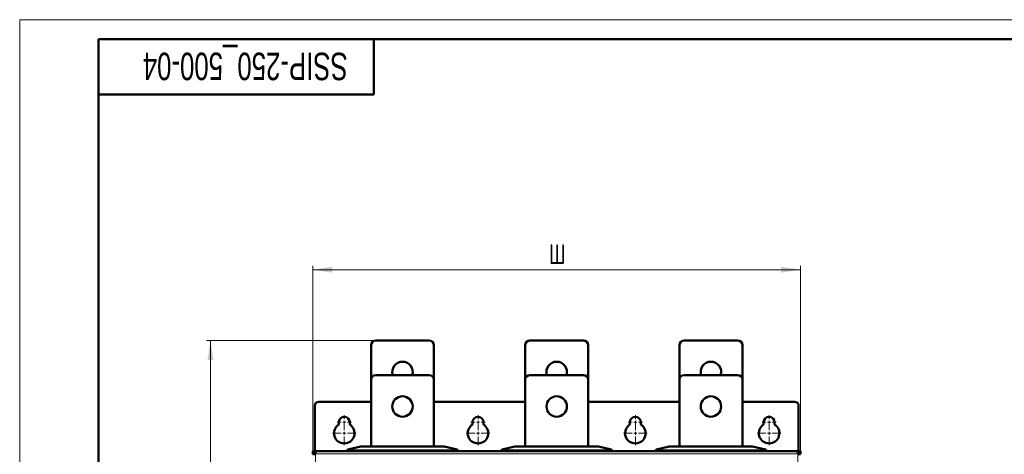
# Model space of a CAD drawing. Header units: millimetres. Extents: x 0 to 594, y 0 to 420.
# Tile 11 of 13: x 0 to 250, y 309 to 420. Entities that reach past the tile are written whole.
import ezdxf

# ---------------------------------------------------------------- set-up
doc = ezdxf.new("R2010")
doc.units = ezdxf.units.MM
doc.layers.add('ОСЕВЫЕ', color=7, linetype='Continuous')
doc.styles.add('SLDTEXTSTYLE0', font='TXT', dxfattribs={"width": 0.7, "bigfont": 'bigfont'})
doc.styles.add('SLDTEXTSTYLE1', font='TXT', dxfattribs={"width": 0.7})
doc.dimstyles.new('SLDDIMSTYLE0', dxfattribs={"dimtxt": 5, "dimasz": 5, "dimexe": 0, "dimexo": 0.0625, "dimgap": 1.25, "dimtad": 2, "dimdec": 1, "dimlfac": 2.5, "dimrnd": 1e-09, "dimzin": 12, "dimdsep": 46, "dimtxsty": 'SLDTEXTSTYLE1', "dimsah": 1, "dimcen": 0.09, "dimadec": 0, "dimazin": 3, "dimtfac": 1, "dimtdec": 3, "dimtofl": 0, "dimtmove": 0, "dimatfit": 3, "dimfxl": 1, "dimfrac": 2, "dimtolj": 1, "dimtzin": 12, "dimarcsym": 0})

# ---------------------------------------------------------------- blocks, each defined once
blk = doc.blocks.new('_D')
at = {"color": 7, "linetype": 'Continuous', "lineweight": 0}
for p, q in [((74.5, 309.43), (74.5, 357.39)), ((74.5, 356.39), (198.48, 356.39)), ((198.48, 310.2), (198.48, 357.39))]:
    blk.add_line(p, q, dxfattribs=at)
at = {"color": 7, "linetype": 'Continuous', "lineweight": 18}
for points in [[(74.5, 356.39), (79.5, 355.62), (79.5, 357.15)], [(198.48, 356.39), (193.48, 357.15), (193.48, 355.62)]]:
    blk.add_solid(points, dxfattribs=at)
at = {"color": 7, "linetype": 'Continuous', "lineweight": 18, "insert": (134.53, 362.83), "char_height": 5, "attachment_point": 1, "style": 'SLDTEXTSTYLE0'}
blk.add_mtext('Ш', dxfattribs=at)
blk = doc.blocks.new('_D_1')
at = {"color": 7, "linetype": 'Continuous', "lineweight": 0}
for p, q in [((90.49, 338.39), (47.5, 338.39)), ((48.5, 114.39), (48.5, 338.39)), ((90.49, 114.39), (47.5, 114.39))]:
    blk.add_line(p, q, dxfattribs=at)
at = {"color": 7, "linetype": 'Continuous', "lineweight": 18}
for points in [[(48.5, 338.39), (47.73, 333.39), (49.27, 333.39)], [(48.5, 114.39), (49.27, 119.39), (47.73, 119.39)]]:
    blk.add_solid(points, dxfattribs=at)
at = {"color": 7, "linetype": 'Continuous', "lineweight": 18, "insert": (42.05, 224.78), "char_height": 5, "attachment_point": 1, "rotation": 90, "style": 'SLDTEXTSTYLE0'}
blk.add_mtext('В', dxfattribs=at)
blk = doc.blocks.new('SW_CENTERMARKSYMBOL_0')
at = {"color": 0, "linetype": 'Continuous', "lineweight": 18}
for p, q in [((-0.8, 0), (-1.8, 0)), ((0, 0), (-0.4, 0)), ((0, 0.8), (0, 1.8)), ((0, 0), (0, 0.4)), ((0, 0), (0, -0.4)), ((0, 0), (0.4, 0)), ((0.8, 0), (1.8, 0)), ((0, -0.8), (0, -1.8))]:
    blk.add_line(p, q, dxfattribs=at)
blk = doc.blocks.new('SW_CENTERMARKSYMBOL_1')
at = {"color": 0, "linetype": 'Continuous', "lineweight": 18}
for p, q in [((0, 0.8), (0, 3)), ((-0.8, 0), (-3, 0)), ((0, 0), (-0.4, 0)), ((0, 0), (0, 0.4)), ((0, 0), (0, -0.4)), ((0, 0), (0.4, 0)), ((0.8, 0), (3, 0)), ((0, -0.8), (0, -3))]:
    blk.add_line(p, q, dxfattribs=at)
blk = doc.blocks.new('SW_CENTERMARKSYMBOL_2')
at = {"color": 0, "linetype": 'Continuous', "lineweight": 18}
for p, q in [((-0.8, 0), (-1.8, 0)), ((0, 0), (-0.4, 0)), ((0, 0.8), (0, 1.8)), ((0, 0), (0, 0.4)), ((0, 0), (0, -0.4)), ((0, 0), (0.4, 0)), ((0.8, 0), (1.8, 0)), ((0, -0.8), (0, -1.8))]:
    blk.add_line(p, q, dxfattribs=at)
blk = doc.blocks.new('SW_CENTERMARKSYMBOL_3')
at = {"color": 0, "linetype": 'Continuous', "lineweight": 18}
for p, q in [((0, 0.8), (0, 3)), ((-0.8, 0), (-3, 0)), ((0, 0), (-0.4, 0)), ((0, 0), (0, 0.4)), ((0, 0), (0, -0.4)), ((0, 0), (0.4, 0)), ((0.8, 0), (3, 0)), ((0, -0.8), (0, -3))]:
    blk.add_line(p, q, dxfattribs=at)
blk = doc.blocks.new('SW_CENTERMARKSYMBOL_4')
at = {"color": 0, "linetype": 'Continuous', "lineweight": 18}
for p, q in [((-0.8, 0), (-1.8, 0)), ((0, 0), (-0.4, 0)), ((0, 0.8), (0, 1.8)), ((0, 0), (0, 0.4)), ((0, 0), (0, -0.4)), ((0, 0), (0.4, 0)), ((0.8, 0), (1.8, 0)), ((0, -0.8), (0, -1.8))]:
    blk.add_line(p, q, dxfattribs=at)
blk = doc.blocks.new('SW_CENTERMARKSYMBOL_5')
at = {"color": 0, "linetype": 'Continuous', "lineweight": 18}
for p, q in [((0, 0.8), (0, 3)), ((-0.8, 0), (-3, 0)), ((0, 0), (-0.4, 0)), ((0, 0), (0, 0.4)), ((0, 0), (0, -0.4)), ((0, 0), (0.4, 0)), ((0.8, 0), (3, 0)), ((0, -0.8), (0, -3))]:
    blk.add_line(p, q, dxfattribs=at)
blk = doc.blocks.new('SW_CENTERMARKSYMBOL_6')
at = {"color": 0, "linetype": 'Continuous', "lineweight": 18}
for p, q in [((-0.8, 0), (-1.8, 0)), ((0, 0), (-0.4, 0)), ((0, 0.8), (0, 1.8)), ((0, 0), (0, 0.4)), ((0, 0), (0, -0.4)), ((0, 0), (0.4, 0)), ((0.8, 0), (1.8, 0)), ((0, -0.8), (0, -1.8))]:
    blk.add_line(p, q, dxfattribs=at)
blk = doc.blocks.new('SW_CENTERMARKSYMBOL_7')
at = {"color": 0, "linetype": 'Continuous', "lineweight": 18}
for p, q in [((0, 0.8), (0, 3)), ((-0.8, 0), (-3, 0)), ((0, 0), (-0.4, 0)), ((0, 0), (0, 0.4)), ((0, 0), (0, -0.4)), ((0, 0), (0.4, 0)), ((0.8, 0), (3, 0)), ((0, -0.8), (0, -3))]:
    blk.add_line(p, q, dxfattribs=at)

msp = doc.modelspace()

# ---------------------------------------------------------------- linework, layer by layer
at = {"color": 7, "linetype": 'Continuous', "lineweight": 50}
for p, q in [((589, 415), (20, 415)), ((20, 415), (20, 5)), ((90, 401), (90, 415)), ((20, 401), (90, 401)), ((104.099, 338.385), (90.499, 338.385)), ((143.299, 338.385), (129.699, 338.385)), ((182.499, 338.385), (168.899, 338.385)), ((89.299, 337.185), (89.299, 328.385)), ((105.299, 328.385), (105.299, 337.185)), ((128.499, 337.185), (128.499, 328.385)), ((144.499, 328.385), (144.499, 337.185)), ((167.699, 337.185), (167.699, 328.385)), ((183.699, 328.385), (183.699, 337.185)), ((89.299, 328.385), (89.299, 311.385)), ((104.099, 329.585), (90.499, 329.585)), ((105.299, 311.385), (105.299, 328.385)), ((128.499, 328.385), (128.499, 311.385)), ((143.299, 329.585), (129.699, 329.585)), ((144.499, 311.385), (144.499, 328.385)), ((167.699, 328.385), (167.699, 311.385)), ((182.499, 329.585), (168.899, 329.585)), ((183.699, 311.385), (183.699, 328.385)), ((74.999, 321.785), (74.999, 310.185)), ((89.299, 322.785), (75.999, 322.785)), ((128.499, 322.785), (105.299, 322.785)), ((167.699, 322.785), (144.499, 322.785)), ((196.999, 322.785), (183.699, 322.785)), ((197.999, 310.185), (197.999, 321.785)), ((81.099, 316.976), (81.099, 317.585)), ((83.899, 317.585), (83.899, 316.976)), ((115.099, 316.976), (115.099, 317.585)), ((117.899, 317.585), (117.899, 316.976)), ((155.099, 316.976), (155.099, 317.585)), ((157.899, 317.585), (157.899, 316.976)), ((189.099, 316.976), (189.099, 317.585)), ((191.899, 317.585), (191.899, 316.976)), ((83.299, 310.538), (83.299, 310.185)), ((86.692, 311.384), (83.433, 310.617)), ((107.892, 311.385), (86.706, 311.385)), ((111.165, 310.617), (107.906, 311.384)), ((111.299, 310.185), (111.299, 310.538)), ((122.499, 310.538), (122.499, 310.185)), ((125.892, 311.384), (122.633, 310.617)), ((147.092, 311.385), (125.906, 311.385)), ((150.365, 310.617), (147.106, 311.384)), ((150.499, 310.185), (150.499, 310.538)), ((161.699, 310.538), (161.699, 310.185)), ((165.092, 311.384), (161.833, 310.617)), ((186.292, 311.385), (165.106, 311.385)), ((189.565, 310.617), (186.306, 311.384)), ((189.699, 310.185), (189.699, 310.538)), ((74.519, 310.185), (74.999, 310.185)), ((74.519, 310.185), (74.519, 309.43)), ((75.262, 310.185), (74.999, 310.185)), ((74.999, 309.491), (74.999, 310.185)), ((74.999, 309.705), (75.005, 309.705)), ((74.999, 309.491), (74.999, 309.625)), ((197.736, 310.185), (75.262, 310.185)), ((95.81, 310.185), (95.81, 310.225)), ((95.949, 310.225), (95.81, 310.225)), ((95.949, 310.185), (95.949, 310.225)), ((96.033, 310.185), (96.033, 310.225)), ((98.477, 310.225), (97.15, 310.225)), ((98.477, 310.185), (98.477, 310.225)), ((135.288, 310.185), (135.288, 310.225)), ((135.399, 310.185), (135.399, 310.225)), ((135.483, 310.225), (135.399, 310.225)), ((135.483, 310.185), (135.483, 310.225)), ((135.72, 310.185), (135.72, 310.225)), ((136.481, 310.185), (136.481, 310.225)), ((137.621, 310.185), (137.621, 310.225)), ((137.677, 310.185), (137.677, 310.225)), ((174.321, 310.185), (174.321, 310.225)), ((174.508, 310.225), (174.321, 310.225)), ((174.508, 310.185), (174.508, 310.225)), ((176.722, 310.225), (174.508, 310.225)), ((176.722, 310.185), (176.722, 310.225)), ((176.933, 310.225), (176.722, 310.225)), ((176.933, 310.185), (176.933, 310.225)), ((197.999, 310.185), (197.736, 310.185)), ((197.993, 309.705), (197.999, 309.705)), ((197.999, 310.185), (197.999, 309.491)), ((198.479, 310.185), (197.999, 310.185)), ((197.999, 309.625), (197.999, 309.491)), ((198.479, 309.43), (198.479, 310.185))]:
    msp.add_line(p, q, dxfattribs=at)
at = {"color": 9, "linetype": 'Continuous', "lineweight": 18}
for p, q in [((83.447, 310.617), (86.706, 311.384)), ((110.899, 310.595), (83.699, 310.595)), ((83.699, 310.536), (83.699, 310.595)), ((83.699, 310.536), (110.899, 310.536)), ((83.699, 310.185), (83.699, 310.536)), ((86.706, 311.385), (86.706, 311.384)), ((86.706, 311.384), (107.892, 311.384)), ((107.892, 311.384), (107.892, 311.385)), ((107.892, 311.384), (111.151, 310.617)), ((110.899, 310.595), (110.899, 310.536)), ((110.899, 310.536), (110.899, 310.185)), ((122.647, 310.617), (125.906, 311.384)), ((150.099, 310.595), (122.899, 310.595)), ((122.899, 310.536), (122.899, 310.595)), ((122.899, 310.185), (122.899, 310.536)), ((122.899, 310.536), (150.099, 310.536)), ((125.906, 311.385), (125.906, 311.384)), ((125.906, 311.384), (147.092, 311.384)), ((147.092, 311.384), (147.092, 311.385)), ((147.092, 311.384), (150.351, 310.617)), ((150.099, 310.595), (150.099, 310.536)), ((150.099, 310.536), (150.099, 310.185)), ((161.847, 310.617), (165.106, 311.384)), ((189.299, 310.595), (162.099, 310.595)), ((162.099, 310.536), (162.099, 310.595)), ((162.099, 310.185), (162.099, 310.536)), ((162.099, 310.536), (189.299, 310.536)), ((165.106, 311.385), (165.106, 311.384)), ((165.106, 311.384), (186.292, 311.384)), ((186.292, 311.384), (186.292, 311.385)), ((186.292, 311.384), (189.551, 310.617)), ((189.299, 310.595), (189.299, 310.536)), ((189.299, 310.536), (189.299, 310.185)), ((74.999, 309.665), (75.001, 309.665)), ((197.819, 309.505), (75.179, 309.505)), ((75.179, 309.505), (75.179, 134.865)), ((97.15, 310.225), (97.15, 310.185)), ((197.819, 134.865), (197.819, 309.505)), ((197.998, 309.665), (197.999, 309.665))]:
    msp.add_line(p, q, dxfattribs=at)
at = {"color": 7, "linetype": 'Continuous', "lineweight": 50, "flags": 128}
for points in [[(83.299, 310.538), (83.3, 310.548), (83.301, 310.55)], [(111.299, 310.538), (111.298, 310.548), (111.298, 310.55)], [(122.499, 310.538), (122.5, 310.548), (122.501, 310.55)], [(150.499, 310.538), (150.498, 310.548), (150.498, 310.55)], [(161.699, 310.538), (161.7, 310.548), (161.701, 310.55)], [(189.699, 310.538), (189.698, 310.548), (189.698, 310.55)]]:
    msp.add_lwpolyline(points, dxfattribs=at)
at = {"color": 7, "linetype": 'Continuous', "lineweight": 50}
for centre in [(97.299, 321.585), (136.499, 321.585), (175.699, 321.585)]:
    msp.add_circle(centre, 2.6, dxfattribs=at)
for centre, radius, start, end in [((90.499, 337.185), 1.2, 90, 180), ((104.099, 337.185), 1.2, 0, 90), ((129.699, 337.185), 1.2, 90, 180), ((143.299, 337.185), 1.2, 0, 90), ((168.899, 337.185), 1.2, 90, 180), ((182.499, 337.185), 1.2, 360, 90), ((97.299, 330.385), 2.6, 90, 197.92021), ((97.299, 330.385), 2.6, 342.07979, 90), ((136.499, 330.385), 2.6, 90, 197.92021), ((136.499, 330.385), 2.6, 342.07979, 90), ((175.699, 330.385), 2.6, 90, 197.92021), ((175.699, 330.385), 2.6, 342.07979, 90), ((90.499, 328.385), 1.2, 90, 180), ((104.099, 328.385), 1.2, 0, 90), ((129.699, 328.385), 1.2, 90, 180), ((143.299, 328.385), 1.2, 0, 90), ((168.899, 328.385), 1.2, 90, 180), ((182.499, 328.385), 1.2, 0, 90), ((75.999, 321.785), 1, 90, 180), ((196.999, 321.785), 1, 0, 90), ((82.499, 317.585), 1.4, 0, 180), ((116.499, 317.585), 1.4, 0, 180), ((156.499, 317.585), 1.4, 360, 180), ((190.499, 317.585), 1.4, 0, 180), ((82.499, 314.785), 2.6, 122.57897, 57.42103), ((116.499, 314.785), 2.6, 122.57897, 57.42103), ((156.499, 314.785), 2.6, 122.57897, 57.42103), ((190.499, 314.785), 2.6, 122.57897, 57.42103), ((83.359, 310.538), 0.06, 103.24052, 131.47514), ((86.706, 311.325), 0.06, 90, 103.24052), ((107.892, 311.325), 0.06, 76.75948, 90), ((111.239, 310.538), 0.06, 48.52486, 76.75948), ((122.559, 310.538), 0.06, 103.24052, 131.47514), ((125.906, 311.325), 0.06, 90, 103.24052), ((147.092, 311.325), 0.06, 76.75948, 90), ((150.439, 310.538), 0.06, 48.52486, 76.75948), ((161.759, 310.538), 0.06, 103.24052, 131.47514), ((165.106, 311.325), 0.06, 90, 103.24052), ((186.292, 311.325), 0.06, 76.75948, 90), ((189.639, 310.538), 0.06, 48.52486, 76.75948), ((75.559, 309.625), 0.56, 126.44787, 180), ((197.439, 309.625), 0.56, 0, 53.44364)]:
    msp.add_arc(centre, radius, start, end, dxfattribs=at)
at = {"color": 9, "linetype": 'Continuous', "lineweight": 18}
for centre, start, end in [((83.441, 310.582), 80.4945, 103.08834), ((86.7, 311.349), 80.4945, 103.08834), ((107.898, 311.349), 76.91166, 99.5055), ((111.157, 310.582), 76.91166, 99.5055), ((122.641, 310.582), 80.4945, 103.08834), ((125.9, 311.349), 80.4945, 103.08834), ((147.098, 311.349), 76.91166, 99.5055), ((150.357, 310.582), 76.91166, 99.5055), ((161.841, 310.582), 80.4945, 103.08834), ((165.1, 311.349), 80.4945, 103.08834), ((186.298, 311.349), 76.91166, 99.5055), ((189.557, 310.582), 76.91166, 99.5055)]:
    msp.add_arc(centre, 0.0351, start, end, dxfattribs=at)
for points, knots in [([(83.403, 310.558), (83.372, 310.552), (83.313, 310.54), (83.304, 310.539), (83.299, 310.538)], [0, 0, 0, 0, 0.5129599, 1, 1, 1, 1]), ([(83.447, 310.617), (83.444, 310.616), (83.437, 310.615), (83.427, 310.608), (83.416, 310.597), (83.406, 310.579), (83.404, 310.565), (83.403, 310.558)], [0, 0, 0, 0, 0.15991661, 0.29686011, 0.50072617, 0.76819842, 1, 1, 1, 1]), ([(83.699, 310.536), (83.673, 310.536), (83.619, 310.537), (83.54, 310.541), (83.465, 310.548), (83.424, 310.555), (83.403, 310.558)], [0, 0, 0, 0, 0.2376854, 0.4834146, 0.7374427, 1, 1, 1, 1]), ([(83.699, 310.595), (83.676, 310.595), (83.628, 310.596), (83.561, 310.6), (83.498, 310.607), (83.464, 310.614), (83.447, 310.617)], [0, 0, 0, 0, 0.2483064, 0.4985086, 0.7480251, 1, 1, 1, 1]), ([(111.151, 310.617), (111.134, 310.614), (111.101, 310.607), (111.038, 310.6), (110.97, 310.596), (110.923, 310.595), (110.899, 310.595)], [0, 0, 0, 0, 0.2504587, 0.5014238, 0.7501947, 1, 1, 1, 1]), ([(111.196, 310.558), (111.175, 310.555), (111.134, 310.548), (111.059, 310.541), (110.98, 310.537), (110.926, 310.536), (110.899, 310.536)], [0, 0, 0, 0, 0.2625573, 0.5165854, 0.7623146, 1, 1, 1, 1]), ([(111.165, 310.617), (111.17, 310.615), (111.18, 310.611), (111.19, 310.596), (111.197, 310.579), (111.196, 310.565), (111.196, 310.558)], [0, 0, 0, 0, 0.2789206, 0.4999496, 0.7576925, 1, 1, 1, 1]), ([(111.299, 310.538), (111.295, 310.539), (111.285, 310.54), (111.226, 310.552), (111.196, 310.558)], [0, 0, 0, 0, 0.4870401, 1, 1, 1, 1]), ([(122.603, 310.558), (122.572, 310.552), (122.513, 310.54), (122.504, 310.539), (122.499, 310.538)], [0, 0, 0, 0, 0.5129599, 1, 1, 1, 1]), ([(122.647, 310.617), (122.644, 310.616), (122.637, 310.615), (122.627, 310.608), (122.616, 310.597), (122.606, 310.579), (122.604, 310.565), (122.603, 310.558)], [0, 0, 0, 0, 0.1599166, 0.2968601, 0.5007262, 0.7681984, 1, 1, 1, 1]), ([(122.899, 310.536), (122.873, 310.536), (122.819, 310.537), (122.74, 310.541), (122.665, 310.548), (122.624, 310.555), (122.603, 310.558)], [0, 0, 0, 0, 0.2376854, 0.4834146, 0.7374427, 1, 1, 1, 1]), ([(122.899, 310.595), (122.876, 310.595), (122.828, 310.596), (122.761, 310.6), (122.698, 310.607), (122.664, 310.614), (122.647, 310.617)], [0, 0, 0, 0, 0.24830638, 0.49850856, 0.74802512, 1, 1, 1, 1]), ([(150.351, 310.617), (150.334, 310.614), (150.301, 310.607), (150.238, 310.6), (150.17, 310.596), (150.123, 310.595), (150.099, 310.595)], [0, 0, 0, 0, 0.2504587, 0.5014238, 0.7501947, 1, 1, 1, 1]), ([(150.396, 310.558), (150.375, 310.555), (150.334, 310.548), (150.259, 310.541), (150.18, 310.537), (150.126, 310.536), (150.099, 310.536)], [0, 0, 0, 0, 0.26255734, 0.51658536, 0.76231457, 1, 1, 1, 1]), ([(150.365, 310.617), (150.37, 310.615), (150.38, 310.611), (150.39, 310.596), (150.397, 310.579), (150.396, 310.565), (150.396, 310.558)], [0, 0, 0, 0, 0.2789206, 0.4999496, 0.7576925, 1, 1, 1, 1]), ([(150.499, 310.538), (150.495, 310.539), (150.485, 310.54), (150.426, 310.552), (150.396, 310.558)], [0, 0, 0, 0, 0.4870401, 1, 1, 1, 1]), ([(161.803, 310.558), (161.772, 310.552), (161.713, 310.54), (161.704, 310.539), (161.699, 310.538)], [0, 0, 0, 0, 0.5129599, 1, 1, 1, 1]), ([(161.847, 310.617), (161.844, 310.616), (161.837, 310.615), (161.827, 310.608), (161.816, 310.597), (161.806, 310.579), (161.804, 310.565), (161.803, 310.558)], [0, 0, 0, 0, 0.1599166, 0.2968601, 0.5007262, 0.7681984, 1, 1, 1, 1]), ([(162.099, 310.536), (162.073, 310.536), (162.019, 310.537), (161.94, 310.541), (161.865, 310.548), (161.824, 310.555), (161.803, 310.558)], [0, 0, 0, 0, 0.2376854, 0.4834146, 0.7374427, 1, 1, 1, 1]), ([(162.099, 310.595), (162.076, 310.595), (162.028, 310.596), (161.961, 310.6), (161.898, 310.607), (161.864, 310.614), (161.847, 310.617)], [0, 0, 0, 0, 0.24830638, 0.49850856, 0.74802512, 1, 1, 1, 1]), ([(189.551, 310.617), (189.534, 310.614), (189.501, 310.607), (189.438, 310.6), (189.37, 310.596), (189.323, 310.595), (189.299, 310.595)], [0, 0, 0, 0, 0.2504587, 0.5014238, 0.7501947, 1, 1, 1, 1]), ([(189.596, 310.558), (189.575, 310.555), (189.534, 310.548), (189.459, 310.541), (189.38, 310.537), (189.326, 310.536), (189.299, 310.536)], [0, 0, 0, 0, 0.2625573, 0.5165854, 0.7623146, 1, 1, 1, 1]), ([(189.565, 310.617), (189.57, 310.615), (189.58, 310.611), (189.59, 310.596), (189.597, 310.579), (189.596, 310.565), (189.596, 310.558)], [0, 0, 0, 0, 0.2789206, 0.4999496, 0.7576925, 1, 1, 1, 1]), ([(189.699, 310.538), (189.695, 310.539), (189.685, 310.54), (189.626, 310.552), (189.596, 310.558)], [0, 0, 0, 0, 0.4870401, 1, 1, 1, 1])]:
    msp.add_open_spline(points, degree=3, knots=knots, dxfattribs=at)
at = {"color": 7, "linetype": 'Continuous', "lineweight": 50}
for points, knots in [([(83.328, 310.589), (83.323, 310.585), (83.315, 310.579), (83.306, 310.567), (83.301, 310.552), (83.301, 310.543), (83.301, 310.538)], [0, 0, 0, 0, 0.2500843, 0.504394, 0.7563133, 1, 1, 1, 1]), ([(83.433, 310.617), (83.408, 310.611), (83.358, 310.599), (83.35, 310.597), (83.345, 310.596)], [0, 0, 0, 0, 0.5016563, 1, 1, 1, 1]), ([(83.403, 310.558), (83.402, 310.565), (83.402, 310.579), (83.408, 310.596), (83.418, 310.611), (83.428, 310.615), (83.433, 310.617)], [0, 0, 0, 0, 0.2423312, 0.5000503, 0.721113, 1, 1, 1, 1]), ([(111.196, 310.558), (111.195, 310.565), (111.192, 310.579), (111.182, 310.597), (111.171, 310.608), (111.161, 310.615), (111.155, 310.616), (111.151, 310.617)], [0, 0, 0, 0, 0.231821, 0.4992739, 0.7031761, 0.840111, 1, 1, 1, 1]), ([(111.253, 310.596), (111.249, 310.597), (111.241, 310.599), (111.19, 310.611), (111.165, 310.617)], [0, 0, 0, 0, 0.4983437, 1, 1, 1, 1]), ([(111.297, 310.538), (111.297, 310.543), (111.297, 310.552), (111.292, 310.567), (111.283, 310.579), (111.275, 310.585), (111.271, 310.589)], [0, 0, 0, 0, 0.24368674, 0.49560601, 0.74991569, 1, 1, 1, 1]), ([(122.528, 310.589), (122.523, 310.585), (122.515, 310.579), (122.506, 310.567), (122.501, 310.552), (122.501, 310.543), (122.501, 310.538)], [0, 0, 0, 0, 0.2500843, 0.504394, 0.7563133, 1, 1, 1, 1]), ([(122.633, 310.617), (122.608, 310.611), (122.558, 310.599), (122.55, 310.597), (122.545, 310.596)], [0, 0, 0, 0, 0.5016563, 1, 1, 1, 1]), ([(122.603, 310.558), (122.602, 310.565), (122.602, 310.579), (122.608, 310.596), (122.618, 310.611), (122.628, 310.615), (122.633, 310.617)], [0, 0, 0, 0, 0.2423312, 0.5000503, 0.721113, 1, 1, 1, 1]), ([(150.396, 310.558), (150.395, 310.565), (150.392, 310.579), (150.382, 310.597), (150.371, 310.608), (150.361, 310.615), (150.355, 310.616), (150.351, 310.617)], [0, 0, 0, 0, 0.23182104, 0.49927394, 0.70317609, 0.84011101, 1, 1, 1, 1]), ([(150.453, 310.596), (150.449, 310.597), (150.441, 310.599), (150.39, 310.611), (150.365, 310.617)], [0, 0, 0, 0, 0.4983437, 1, 1, 1, 1]), ([(150.497, 310.538), (150.497, 310.543), (150.497, 310.552), (150.492, 310.567), (150.483, 310.579), (150.475, 310.585), (150.471, 310.589)], [0, 0, 0, 0, 0.2436867, 0.495606, 0.7499157, 1, 1, 1, 1]), ([(161.728, 310.589), (161.723, 310.585), (161.715, 310.579), (161.706, 310.567), (161.701, 310.552), (161.701, 310.543), (161.701, 310.538)], [0, 0, 0, 0, 0.2500843, 0.504394, 0.7563133, 1, 1, 1, 1]), ([(161.833, 310.617), (161.808, 310.611), (161.758, 310.599), (161.75, 310.597), (161.745, 310.596)], [0, 0, 0, 0, 0.5016563, 1, 1, 1, 1]), ([(161.803, 310.558), (161.802, 310.565), (161.802, 310.579), (161.808, 310.596), (161.818, 310.611), (161.828, 310.615), (161.833, 310.617)], [0, 0, 0, 0, 0.2423312, 0.5000503, 0.721113, 1, 1, 1, 1]), ([(189.596, 310.558), (189.595, 310.565), (189.592, 310.579), (189.582, 310.597), (189.571, 310.608), (189.561, 310.615), (189.555, 310.616), (189.551, 310.617)], [0, 0, 0, 0, 0.231821, 0.4992739, 0.7031761, 0.840111, 1, 1, 1, 1]), ([(189.653, 310.596), (189.649, 310.597), (189.641, 310.599), (189.59, 310.611), (189.565, 310.617)], [0, 0, 0, 0, 0.4983437, 1, 1, 1, 1]), ([(189.697, 310.538), (189.697, 310.543), (189.697, 310.552), (189.692, 310.567), (189.683, 310.579), (189.675, 310.585), (189.671, 310.589)], [0, 0, 0, 0, 0.2436867, 0.495606, 0.7499157, 1, 1, 1, 1]), ([(96.033, 310.225), (96.024, 310.225), (95.998, 310.225), (95.969, 310.225), (95.949, 310.225)], [0, 0, 0, 0, 0.3313234, 1, 1, 1, 1]), ([(135.72, 310.225), (135.693, 310.225), (135.639, 310.225), (135.567, 310.225), (135.516, 310.225), (135.493, 310.225), (135.483, 310.225)], [0, 0, 0, 0, 0.2608467, 0.5252365, 0.7752996, 1, 1, 1, 1])]:
    msp.add_open_spline(points, degree=3, knots=knots, dxfattribs=at)
for points in [[(75.179, 309.505), (75.09, 309.498), (74.912, 309.484), (74.687, 309.464), (74.53, 309.443), (74.509, 309.429), (74.499, 309.422)], [(75.262, 310.185), (75.255, 310.175), (75.241, 310.154), (75.221, 309.997), (75.2, 309.772), (75.186, 309.594), (75.179, 309.505)], [(197.819, 309.505), (197.812, 309.594), (197.799, 309.772), (197.778, 309.997), (197.757, 310.154), (197.743, 310.175), (197.736, 310.185)], [(198.499, 309.422), (198.489, 309.429), (198.469, 309.443), (198.311, 309.464), (198.087, 309.484), (197.908, 309.498), (197.819, 309.505)]]:
    msp.add_open_spline(points, degree=3, dxfattribs=at)
at = {"layer": 'ОСЕВЫЕ', "lineweight": 18}
for q in [(594, 420), (0, 0)]:
    msp.add_line((0, 420), q, dxfattribs=at)

# ---------------------------------------------------------------- block references
at = {"color": 7, "linetype": 'Continuous', "lineweight": 0}
for name, p in [('SW_CENTERMARKSYMBOL_0', (82.499, 317.585)), ('SW_CENTERMARKSYMBOL_2', (116.499, 317.585)), ('SW_CENTERMARKSYMBOL_4', (156.499, 317.585)), ('SW_CENTERMARKSYMBOL_6', (190.499, 317.585)), ('SW_CENTERMARKSYMBOL_1', (82.499, 314.785)), ('SW_CENTERMARKSYMBOL_3', (116.499, 314.785)), ('SW_CENTERMARKSYMBOL_5', (156.499, 314.785)), ('SW_CENTERMARKSYMBOL_7', (190.499, 314.785))]:
    msp.add_blockref(name, p, dxfattribs=at)

# ---------------------------------------------------------------- texts
at = {"color": 7, "linetype": 'Continuous', "lineweight": 0, "insert": (57.329, 404.618), "char_height": 7, "attachment_point": 2, "rotation": 180, "style": 'SLDTEXTSTYLE1'}
msp.add_mtext('SSIP-250_500-04', dxfattribs=at)

# ---------------------------------------------------------------- dimensions: what is measured, and where the dimension line sits
at = {"color": 7, "linetype": 'Continuous', "lineweight": 18}
dim = msp.add_linear_dim(base=(198.479, 356.385), p1=(74.499, 309.422), p2=(198.479, 310.185), text='Ш', dimstyle='SLDDIMSTYLE0', dxfattribs=at)
dim.commit()
dim.dimension.update_dxf_attribs({"geometry": '_D', "text_midpoint": (136.489, 356.385), "dimtype": 160})
dim = msp.add_linear_dim(base=(48.499, 338.385), p1=(90.499, 114.385), p2=(90.499, 338.385), angle=90, text='В', dimstyle='SLDDIMSTYLE0', dxfattribs=at)
dim.commit()
dim.dimension.update_dxf_attribs({"geometry": '_D_1', "text_midpoint": (48.499, 226.385), "dimtype": 160})

doc.saveas('drawing.dxf')
